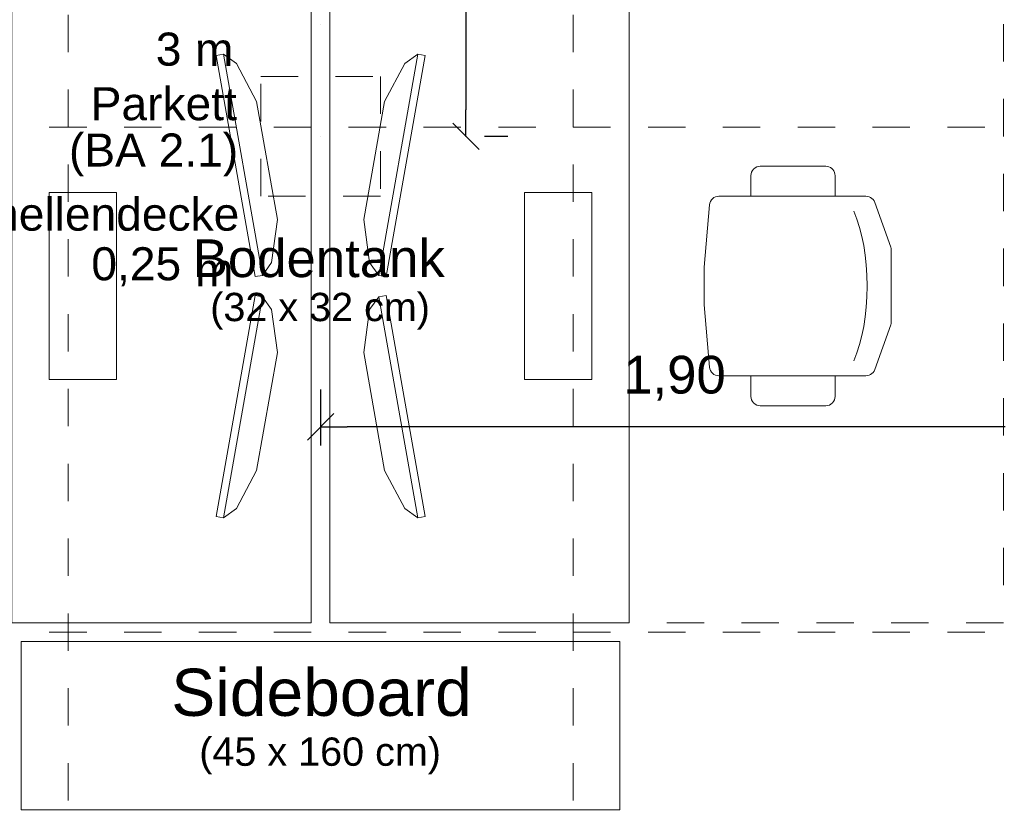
# Model space of a CAD drawing. Header units: metres. Extents: x -45.2 to 14.3, y -31.8 to 10.2.
# Tile 141 of 152: x -2.8 to -0.2, y -3.2 to -1.1. Entities that reach past the tile are written whole.
import ezdxf

# ---------------------------------------------------------------- set-up
doc = ezdxf.new("R2010")
doc.units = ezdxf.units.M
doc.header["$LTSCALE"] = 0.05
doc.linetypes.add('gestrichelt - 01', pattern=[2, 1, -1])
doc.linetypes.add('Raster 01', pattern=[2, 1, -1])
doc.layers.get('0').update_dxf_attribs({"lineweight": 25})
for name, color, linetype, lineweight in [('053_Niederspannungsanlagen-Bodentanks', 7, 'gestrichelt - 01', 9), ('AV1-Einrichtung Bemaßung', 7, 'Continuous', 9), ('AV1-Stempel-Raumstempel', 7, 'Continuous', 9)]:
    doc.layers.add(name, color=color, linetype=linetype, lineweight=lineweight)
for name, color, linetype, lineweight, true_color in [('ACTES-Einrichtung Aufsicht.', 7, 'Continuous', 9, 0xa6a6a6), ('AV1-Bewegungsfläche', 7, 'gestrichelt - 01', 9, 0xd9d9d9), ('AV1-Einrichtung', 7, 'Continuous', 9, 0xa6a6a6), ('AV1-Raster', 7, 'Raster 01', 9, 0xa6a6a6)]:
    doc.layers.add(name, color=color, linetype=linetype, lineweight=lineweight, true_color=true_color)
doc.styles.add('Arial', font='arial.ttf')

msp = doc.modelspace()

# ---------------------------------------------------------------- linework, layer by layer
at = {"color": 0, "linetype": 'ByBlock', "lineweight": -2}
for p, q in [((-1.6367, -1.375), (-1.6367, -1.3043)), ((-2.025, -2.1514), (-1.9543, -2.1514))]:
    msp.add_line(p, q, dxfattribs=at)
at = {"color": 0, "linetype": 'Continuous', "lineweight": 15}
for p, q in [((-1.6013, -1.4104), (-1.672, -1.3396)), ((-2.0604, -2.1867), (-1.9896, -2.116))]:
    msp.add_line(p, q, dxfattribs=at)
at = {"layer": '053_Niederspannungsanlagen-Bodentanks'}
msp.add_lwpolyline([(-2.185, -1.215), (-1.865, -1.215), (-1.865, -1.535), (-2.185, -1.535)], close=True, dxfattribs=at)
at = {"layer": 'ACTES-Einrichtung Aufsicht.'}
for points in [[(-2.3042, -1.1591), (-2.2845, -1.1556), (-2.1803, -1.7465), (-2.2, -1.75)], [(-2.1406, -1.5974), (-2.1962, -1.2822), (-2.2497, -1.18), (-2.2845, -1.1556), (-2.1803, -1.7465), (-2.156, -1.7118)], [(-1.9094, -1.5974), (-1.8538, -1.2822), (-1.8003, -1.18), (-1.7655, -1.1556), (-1.8697, -1.7465), (-1.894, -1.7118)], [(-1.85, -1.75), (-1.8697, -1.7465), (-1.7655, -1.1556), (-1.7458, -1.1591)], [(-0.875, -1.535), (-0.65, -1.535), (-0.65, -1.48), (-0.65, -1.48), (-0.6504, -1.4757), (-0.6515, -1.4714), (-0.6533, -1.4675), (-0.6558, -1.4639), (-0.6589, -1.4608), (-0.6625, -1.4583), (-0.6664, -1.4565), (-0.6707, -1.4554), (-0.675, -1.455), (-0.85, -1.455), (-0.85, -1.455), (-0.8549, -1.4555), (-0.8596, -1.4569), (-0.8639, -1.4592), (-0.8677, -1.4623), (-0.8708, -1.4661), (-0.8731, -1.4704), (-0.8745, -1.4751), (-0.875, -1.48)], [(-2.75, -1.525), (-2.57, -1.525), (-2.57, -2.025), (-2.75, -2.025)], [(-1.48, -1.525), (-1.3, -1.525), (-1.3, -2.025), (-1.48, -2.025)], [(-0.5676, -1.535), (-0.9605, -1.535), (-0.9605, -1.535), (-0.9651, -1.5354), (-0.9695, -1.5367), (-0.9737, -1.5388), (-0.9774, -1.5416), (-0.9805, -1.545), (-0.9829, -1.5489), (-0.9845, -1.5533), (-0.9854, -1.5578), (-1, -1.725), (-1, -1.825), (-0.9854, -1.9922), (-0.9854, -1.9922), (-0.9845, -1.9967), (-0.9829, -2.0011), (-0.9805, -2.005), (-0.9774, -2.0084), (-0.9737, -2.0112), (-0.9695, -2.0133), (-0.9651, -2.0146), (-0.9605, -2.015), (-0.5676, -2.015), (-0.5676, -2.015), (-0.5633, -2.0146), (-0.559, -2.0135), (-0.5551, -2.0116), (-0.5515, -2.0091), (-0.5484, -2.006), (-0.5459, -2.0024), (-0.5441, -1.9984), (-0.5015, -1.8791), (-0.5015, -1.8791), (-0.5004, -1.8749), (-0.5, -1.8707), (-0.5, -1.6793), (-0.5, -1.6793), (-0.5004, -1.6751), (-0.5015, -1.6709), (-0.5441, -1.5516), (-0.5441, -1.5516), (-0.5459, -1.5476), (-0.5484, -1.544), (-0.5515, -1.5409), (-0.5551, -1.5384), (-0.559, -1.5365), (-0.5633, -1.5354)], [(-2.2, -1.8), (-2.1803, -1.8035), (-2.2845, -2.3944), (-2.3042, -2.3909)], [(-2.1962, -2.2678), (-2.1406, -1.9526), (-2.156, -1.8382), (-2.1803, -1.8035), (-2.2845, -2.3944), (-2.2497, -2.37)], [(-1.8538, -2.2678), (-1.9094, -1.9526), (-1.894, -1.8382), (-1.8697, -1.8035), (-1.7655, -2.3944), (-1.8003, -2.37)], [(-1.7458, -2.3909), (-1.7655, -2.3944), (-1.8697, -1.8035), (-1.85, -1.8)], [(-0.65, -2.015), (-0.875, -2.015), (-0.875, -2.07), (-0.875, -2.07), (-0.8745, -2.0749), (-0.8731, -2.0796), (-0.8708, -2.0839), (-0.8677, -2.0877), (-0.8639, -2.0908), (-0.8596, -2.0931), (-0.8549, -2.0945), (-0.85, -2.095), (-0.675, -2.095), (-0.675, -2.095), (-0.6701, -2.0945), (-0.6654, -2.0931), (-0.6611, -2.0908), (-0.6573, -2.0877), (-0.6542, -2.0839), (-0.6519, -2.0796), (-0.6505, -2.0749), (-0.65, -2.07)]]:
    msp.add_lwpolyline(points, close=True, dxfattribs=at)
for points in [[(-0.5646, -1.775), (-0.5652, -1.7464), (-0.5669, -1.7188), (-0.5696, -1.6923), (-0.5735, -1.6667), (-0.5785, -1.6423), (-0.5845, -1.6188), (-0.5917, -1.5964), (-0.6, -1.575)], [(-0.5646, -1.775), (-0.5652, -1.8036), (-0.5669, -1.8312), (-0.5696, -1.8577), (-0.5735, -1.8833), (-0.5785, -1.9077), (-0.5845, -1.9312), (-0.5917, -1.9536), (-0.6, -1.975)]]:
    msp.add_lwpolyline(points, dxfattribs=at)
at = {"layer": 'AV1-Bewegungsfläche'}
msp.add_lwpolyline([(-0.2, -0.875), (-0.2, -2.675), (-1.2, -2.675), (-1.2, -0.875)], close=True, dxfattribs=at)
at = {"layer": 'AV1-Einrichtung'}
for points in [[(-2.85, -0.875), (-2.05, -0.875), (-2.05, -2.675), (-2.85, -2.675)], [(-2, -0.875), (-1.2, -0.875), (-1.2, -2.675), (-2, -2.675)], [(-2.825, -2.725), (-1.225, -2.725), (-1.225, -3.175), (-2.825, -3.175)]]:
    msp.add_lwpolyline(points, close=True, dxfattribs=at)
at = {"layer": 'AV1-Einrichtung Bemaßung', "color": 0, "lineweight": -2}
for p, q in [((-1.6367, -0.1957), (-1.6367, -1.3043)), ((-1.525, -1.375), (-1.5867, -1.375)), ((-2.025, -2.0514), (-2.025, -2.2014)), ((-0.1957, -2.1514), (-1.9543, -2.1514))]:
    msp.add_line(p, q, dxfattribs=at)
at = {"layer": 'AV1-Raster'}
for p, q in [((-2.7, -22.95), (-2.7, 1.35)), ((-1.35, -22.95), (-1.35, 1.35)), ((1.35, -1.35), (-40.5, -1.35)), ((1.35, -2.7), (-40.5, -2.7))]:
    msp.add_line(p, q, dxfattribs=at)
at = {"layer": 'Defpoints', "color": 0, "lineweight": 0}
for p, q in [((-2.025, -1.075), (-2.025, -1.075)), ((-2.025, -1.375), (-2.025, -1.375)), ((-2.025, -1.375), (-2.025, -1.375)), ((-1.6367, -1.375), (-1.6367, -1.375)), ((-2.025, -2.1514), (-2.025, -2.1514))]:
    msp.add_line(p, q, dxfattribs=at)

# ---------------------------------------------------------------- texts
at = {"layer": '053_Niederspannungsanlagen-Bodentanks', "attachment_point": 7, "style": 'Arial'}
for s, insert, char_height in [('Bodentank', (-2.3668, -1.7527), 0.10087), ('(32 x 32 cm)', (-2.32, -1.8917), 0.075654)]:
    msp.add_mtext(s, dxfattribs=dict(at, insert=insert, char_height=char_height))
at = {"layer": 'AV1-Einrichtung', "attachment_point": 7, "style": 'Arial'}
for s, insert, char_height in [('Sideboard', (-2.4241, -2.9258), 0.12609), ('(45 x 160 cm)', (-2.3493, -3.0802), 0.075654)]:
    msp.add_mtext(s, dxfattribs=dict(at, insert=insert, char_height=char_height))
at = {"layer": 'AV1-Einrichtung Bemaßung', "color": 0, "insert": (-1.2164, -2.0812), "char_height": 0.10087, "attachment_point": 7, "style": 'Arial'}
msp.add_mtext('1,90', dxfattribs=at)
at = {"layer": 'AV1-Stempel-Raumstempel', "attachment_point": 7, "style": 'Arial'}
for s, insert, char_height in [('3', (-2.4655, -1.1872), 0.0883), ('m', (-2.3607, -1.1868), 0.0883), ('Parkett', (-2.6394, -1.3331), 0.08826), ('(BA 2.1)', (-2.6975, -1.4822), 0.08826), ('Lamellendecke', (-3.0715, -1.6282), 0.088263), ('0,25', (-2.6376, -1.7761), 0.08826), ('m', (-2.3607, -1.7758), 0.0883)]:
    msp.add_mtext(s, dxfattribs=dict(at, insert=insert, char_height=char_height))

doc.saveas('drawing.dxf')
